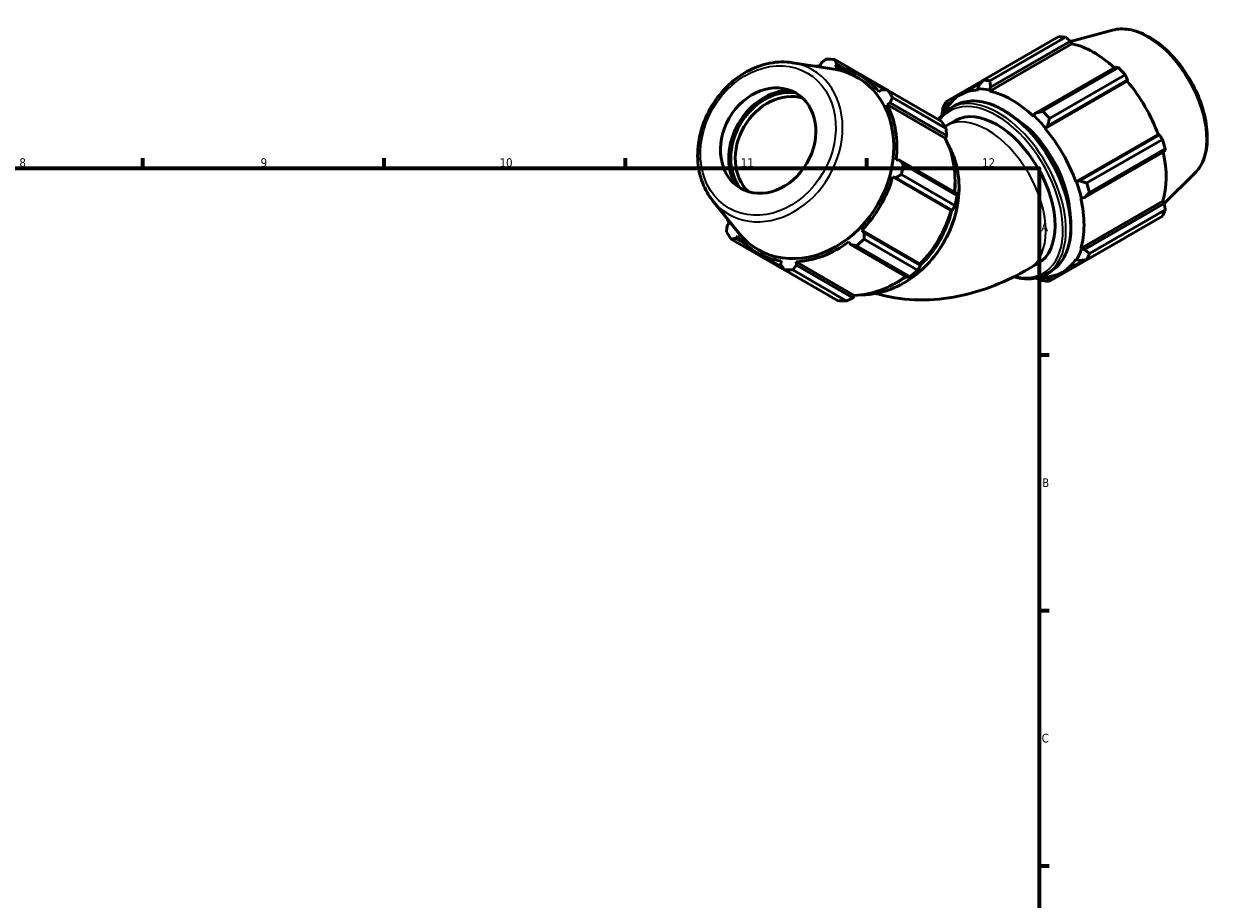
# Model space of a CAD drawing. Header units: millimetres. Extents: x 0 to 914, y 0 to 928.
# Tile 5 of 6: x 526 to 871, y 362 to 616. Entities that reach past the tile are written whole.
import ezdxf

# ---------------------------------------------------------------- set-up
doc = ezdxf.new("R2010")
doc.units = ezdxf.units.MM
for name, color, linetype, lineweight in [('Border (ISO)', 7, 'Continuous', 70), ('Visible (ISO)', 7, 'Continuous', 50), ('Visible Narrow (ISO)', 7, 'Continuous', 35)]:
    doc.layers.add(name, color=color, linetype=linetype, lineweight=lineweight)
doc.styles.add('Note Text (ISO)', font='tahoma.ttf')

# ---------------------------------------------------------------- blocks, each defined once
blk = doc.blocks.new('Borders Default Border')
at = {"layer": 'Border (ISO)'}
for p, q in [((560.67, 574), (560.67, 576.9)), ((630.75, 574), (630.75, 576.9)), ((700.83, 574), (700.83, 576.9)), ((770.92, 574), (770.92, 576.9)), ((821, 519.75), (823.9, 519.75)), ((821, 445.5), (823.9, 445.5)), ((821, 371.25), (823.9, 371.25))]:
    blk.add_line(p, q, dxfattribs=at)
at = {"layer": 'Border (ISO)', "flags": 128}
blk.add_lwpolyline([(20, 20), (20, 574), (821, 574), (821, 20), (20, 20)], dxfattribs=at)
at = {"layer": 'Border (ISO)', "color": 232, "true_color": 0xca0064, "char_height": 2.5, "attachment_point": 7, "style": 'Note Text (ISO)'}
for s, insert in [('8', (524.81, 574.34)), ('9', (594.88, 574.35)), ('10', (664.29, 574.35)), ('11', (734.37, 574.4)), ('12', (804.46, 574.4)), ('A', (821.59, 555.62)), ('B', (821.89, 481.37)), ('C', (821.73, 407.08))]:
    blk.add_mtext(s, dxfattribs=dict(at, insert=insert))

msp = doc.modelspace()

# ---------------------------------------------------------------- linework, layer by layer
at = {"layer": 'Visible (ISO)'}
for p, q in [((804.713, 599.576), (826.711, 612.243)), ((828.686, 612.052), (806.689, 599.384)), ((842.288, 614.131), (830.149, 610.839)), ((806.665, 596.423), (830.535, 610.168)), ((806.913, 597.549), (830.11, 610.907)), ((830.11, 610.907), (830.535, 610.168)), ((749.388, 604.672), (761.488, 602.745)), ((757.664, 604.562), (757.396, 603.734)), ((776.868, 596.735), (761.671, 605.555)), ((761.777, 603.502), (762.187, 604.322)), ((762.187, 604.322), (764.822, 602.793)), ((776.183, 596.763), (768.851, 601.018)), ((843.174, 603.384), (819.977, 590.026)), ((822.012, 590.56), (844.01, 603.228)), ((845.985, 601.144), (823.987, 588.477)), ((804.646, 599.489), (793.878, 593.288)), ((798.141, 595.364), (804.118, 598.806)), ((803.415, 597.888), (803.171, 597.043)), ((806.597, 596.711), (806.913, 597.549)), ((822.709, 585.56), (846.579, 599.306)), ((823.475, 586.336), (846.672, 599.694)), ((846.672, 599.694), (846.579, 599.306)), ((775.251, 596.799), (774.433, 596.214)), ((776.994, 596.73), (792.549, 587.704)), ((793.946, 585.564), (778.391, 594.591)), ((803.171, 597.043), (803.276, 596.751)), ((806.665, 596.423), (806.597, 596.711)), ((776.829, 592.543), (777.724, 593.01)), ((793.708, 582.748), (776.829, 592.543)), ((777.724, 593.01), (794.127, 583.491)), ((794.126, 591.794), (794.177, 592.528)), ((794.327, 591.558), (794.126, 591.794)), ((794.177, 592.528), (795.715, 593.413)), ((795.215, 591.463), (796.479, 592.191)), ((793.973, 586.317), (796.679, 587.875)), ((819.389, 589.345), (819.321, 589.135)), ((819.977, 590.026), (819.389, 589.345)), ((794.127, 583.491), (793.954, 582.934)), ((822.709, 585.56), (822.814, 585.732)), ((822.814, 585.732), (823.475, 586.336)), ((831.659, 570.06), (855.528, 583.806)), ((855.91, 583.694), (832.713, 570.336)), ((855.528, 583.806), (855.91, 583.694)), ((793.954, 582.934), (793.708, 582.748)), ((834.823, 569.709), (856.82, 582.377)), ((834.162, 565.457), (857.359, 578.815)), ((857.639, 579.622), (835.641, 566.954)), ((780.43, 576.376), (779.45, 576.43)), ((796.833, 566.857), (780.43, 576.376)), ((781.565, 575.08), (797.119, 566.054)), ((778.458, 571.471), (779.406, 571.257)), ((795.336, 561.676), (778.458, 571.471)), ((779.406, 571.257), (795.808, 561.739)), ((796.541, 563.163), (780.986, 572.19)), ((831.859, 570.065), (831.659, 570.06)), ((832.713, 570.336), (831.859, 570.065)), ((866.234, 572.548), (857.339, 563.746)), ((726.147, 564.624), (733.823, 555.075)), ((833.062, 565.333), (833.278, 565.288)), ((833.062, 550.701), (856.932, 564.447)), ((833.278, 565.288), (834.162, 565.457)), ((857.359, 563.711), (834.162, 550.353)), ((856.932, 564.447), (857.359, 563.711)), ((795.6, 561.635), (795.336, 561.676)), ((795.808, 561.739), (795.6, 561.635)), ((856.82, 560.092), (834.823, 547.425)), ((835.641, 549.237), (857.639, 561.905)), ((730.998, 558.013), (730.415, 557.365)), ((770.168, 555.257), (769.509, 555.971)), ((786.387, 546.176), (769.509, 555.971)), ((731.561, 553.403), (747.116, 544.376)), ((732.889, 553.576), (733.395, 554.342)), ((735.611, 551.996), (732.889, 553.576)), ((765.709, 552.628), (766.245, 551.807)), ((770.151, 553.422), (785.705, 544.396)), ((786.57, 545.738), (770.168, 555.257)), ((823.987, 541.136), (845.985, 553.804)), ((746.514, 545.164), (738.976, 549.538)), ((766.245, 551.807), (782.648, 542.288)), ((783.49, 542.448), (767.936, 551.474)), ((833.278, 550.498), (833.062, 550.701)), ((834.162, 550.353), (833.278, 550.498)), ((746.05, 547.054), (745.953, 546.053)), ((750.475, 545.813), (750.432, 546.822)), ((767.31, 537.027), (750.432, 546.822)), ((766.878, 536.294), (750.475, 545.813)), ((786.387, 546.176), (786.555, 545.968)), ((786.555, 545.968), (786.57, 545.738)), ((817.927, 544.721), (820.633, 546.279)), ((827.844, 543.785), (833.961, 547.307)), ((831.659, 547.591), (831.859, 547.355)), ((831.859, 547.355), (832.713, 547.143)), ((762.439, 535.552), (746.885, 544.579)), ((749.439, 544.443), (764.993, 535.417)), ((822.814, 542.106), (822.709, 542.398)), ((823.475, 541.782), (822.814, 542.106)), ((823.001, 543.212), (824.265, 543.939)), ((825.057, 542.692), (823.475, 541.782)), ((767.273, 536.721), (766.878, 536.294)), ((767.31, 537.027), (767.273, 536.721))]:
    msp.add_line(p, q, dxfattribs=at)
for centre, major_axis, ratio, start_param, end_param in [((836.348, 583.024), (-15.969, 27.731), 0.5780931, 5.8451561, 5.9396837), ((836.862, 583.32), (14.851, -25.79), 0.5780931, 2.0696433, 2.6635608), ((754.278, 575.067), (16.062, 27.677), 0.8159693, 0.3481647, 0.4426923), ((753.772, 575.36), (-14.5, -24.986), 0.8159693, 5.9784726, 9.7294906), ((753.914, 575.278), (-14.937, -25.74), 0.8159693, 3.6242876, 3.6803013), ((753.914, 575.278), (14.937, 25.74), 0.8159693, 5.9804821, 6.5913473), ((836.348, 583.024), (15.969, -27.731), 0.5780931, 1.9181653, 2.0126929), ((814.35, 570.356), (-15.969, 27.731), 0.5780931, 5.8451561, 5.9396837), ((836.862, 583.32), (14.851, -25.79), 0.5780931, 1.2672974, 1.8781627), ((746.106, 579.809), (-8.849, -15.248), 0.8159693, 3.5974165, 5.8273615), ((746.106, 579.809), (8.513, 14.669), 0.8159693, 0.3382862, 2.8033064), ((746.586, 579.531), (-8.031, -13.839), 0.8159693, 3.3337669, 6.0910111), ((754.278, 575.067), (16.062, 27.677), 0.8159693, 5.8459518, 5.9404794), ((812.993, 569.574), (-14.851, 25.79), 0.5780931, 5.9796864, 6.5905516), ((812.993, 569.574), (-15.011, 26.067), 0.5780931, 5.8051535, 5.9796864), ((812.993, 569.574), (-14.851, 25.79), 0.5780931, 5.1942882, 5.8051535), ((753.914, 575.278), (14.937, 25.74), 0.8159693, 5.1950839, 5.8059492), ((814.35, 570.356), (-15.969, 27.731), 0.5780931, 0.347369, 0.4418966), ((812.993, 569.574), (-15.011, 26.067), 0.5780931, 0.3073663, 0.4171914), ((808.656, 567.077), (-11.977, 20.798), 0.5780931, 3.1415927, 6.2831853), ((814.35, 570.356), (-15.969, 27.731), 0.5780931, 5.059758, 5.1542856), ((769.832, 566.04), (16.062, 27.677), 0.8159693, 5.8459518, 5.9404794), ((812.993, 569.574), (11.977, -20.798), 0.5780931, 0.8644818, 2.2771109), ((812.993, 569.574), (15.011, -26.067), 0.5780931, 1.8781627, 2.0526956), ((812.993, 569.574), (-14.851, 25.79), 0.5780931, 4.4088901, 5.0197553), ((770.792, 565.483), (-14.937, -25.74), 0.8159693, 2.0704722, 2.6643565), ((836.348, 583.024), (15.969, -27.731), 0.5780931, 1.1327672, 1.2272947), ((836.862, 583.32), (14.851, -25.79), 0.5780931, 0.4818993, 1.0759774), ((754.278, 575.067), (16.062, 27.677), 0.8159693, 5.0605537, 5.1550813), ((753.914, 575.278), (14.937, 25.74), 0.8159693, 4.4096858, 5.020551), ((812.993, 569.574), (15.011, -26.067), 0.5780931, 1.0927645, 1.2672974), ((814.35, 570.356), (-15.969, 27.731), 0.5780931, 4.2743598, 4.3688874), ((769.832, 566.04), (-16.062, -27.677), 0.8159693, 1.918961, 2.0134886), ((812.993, 569.574), (-14.851, 25.79), 0.5780931, 3.6234919, 4.2343571), ((753.914, 575.278), (-14.937, -25.74), 0.8159693, 5.7444766, 5.8059492), ((770.792, 565.483), (-14.937, -25.74), 0.8159693, 1.2680931, 1.8789583), ((836.348, 583.024), (15.969, -27.731), 0.5780931, 0.347369, 0.4418966), ((754.278, 575.067), (-16.062, -27.677), 0.8159693, 5.8459518, 5.9404794), ((753.914, 575.278), (-14.937, -25.74), 0.8159693, 5.9804821, 6.5913473), ((753.914, 575.278), (14.937, 25.74), 0.8159693, 3.6242876, 4.2351528), ((754.278, 575.067), (16.062, 27.677), 0.8159693, 4.2751555, 4.3696831), ((812.993, 569.574), (15.011, -26.067), 0.5780931, 0.3073663, 0.4818993), ((814.35, 570.356), (15.969, -27.731), 0.5780931, 0.347369, 0.4418966), ((812.993, 569.574), (14.851, -25.79), 0.5780931, 5.9796864, 6.5905516), ((754.278, 575.067), (-16.062, -27.677), 0.8159693, 0.3481647, 0.4426923), ((770.792, 565.483), (-14.937, -25.74), 0.8159693, 0.4826949, 1.0768061), ((769.832, 566.04), (-16.062, -27.677), 0.8159693, 1.1335628, 1.2280904), ((812.993, 569.574), (15.011, -26.067), 0.5780931, 5.865994, 5.9796864), ((814.35, 570.356), (15.969, -27.731), 0.5780931, 5.8451561, 5.9396837), ((769.832, 566.04), (-16.062, -27.677), 0.8159693, 0.3481647, 0.4426923)]:
    msp.add_ellipse(centre, major_axis=major_axis, ratio=ratio, start_param=start_param, end_param=end_param, dxfattribs=at)
msp.add_ellipse((742.272, 582.034), major_axis=(-8.031, -13.839), ratio=0.8159693, dxfattribs=at)
for points, knots in [([(842.288, 614.131), (843.79, 614.538), (845.416, 614.588), (848.894, 614.015), (850.757, 613.331), (854.502, 611.275), (856.382, 609.876), (859.927, 606.532), (861.59, 604.588), (864.54, 600.36), (865.828, 598.078), (867.911, 593.39), (868.705, 590.985), (869.715, 586.272), (869.928, 583.965), (869.718, 579.672), (869.294, 577.683), (867.959, 574.649), (867.188, 573.491), (866.234, 572.548)], [5.6508865, 5.6508865, 5.6508865, 5.6508865, 5.9414672, 5.9414672, 6.2600776, 6.2600776, 6.59097, 6.59097, 6.9211718, 6.9211718, 7.2498571, 7.2498571, 7.5786217, 7.5786217, 7.9089938, 7.9089938, 8.2396148, 8.2396148, 8.4901479, 8.4901479, 8.4901479, 8.4901479]), ([(749.388, 604.672), (747.241, 605.014), (744.998, 604.963), (740.503, 604.095), (738.251, 603.262), (733.971, 600.895), (731.946, 599.35), (728.335, 595.709), (726.753, 593.609), (724.196, 589.067), (723.222, 586.626), (721.986, 581.647), (721.723, 579.111), (721.946, 574.207), (722.427, 571.838), (723.978, 567.819), (724.949, 566.114), (726.147, 564.624)], [1.8727796, 1.8727796, 1.8727796, 1.8727796, 2.1860854, 2.1860854, 2.5055879, 2.5055879, 2.8293533, 2.8293533, 3.1548091, 3.1548091, 3.4806198, 3.4806198, 3.8059862, 3.8059862, 4.1294428, 4.1294428, 4.4049469, 4.4049469, 4.4049469, 4.4049469]), ([(791.756, 588.164), (791.833, 588.279), (791.911, 588.393), (792.874, 589.74), (793.963, 590.742), (795.215, 591.463)], [5.21886094, 5.21886094, 5.21886094, 5.21886094, 5.24218114, 5.24218114, 5.49972085, 5.49972085, 5.49972085, 5.49972085]), ([(796.479, 592.191), (797.967, 593.048), (799.683, 593.504), (803.416, 593.587), (805.44, 593.192), (809.61, 591.578), (811.759, 590.34), (815.935, 587.151), (817.961, 585.199), (821.685, 580.786), (823.383, 578.327), (826.284, 573.148), (827.486, 570.429), (829.277, 564.998), (829.865, 562.287), (830.358, 557.139), (830.263, 554.702), (829.381, 550.357), (828.596, 548.445), (826.606, 545.662), (825.517, 544.66), (824.265, 543.939)], [5.4997209, 5.4997209, 5.4997209, 5.4997209, 5.8058678, 5.8058678, 6.1211348, 6.1211348, 6.4442603, 6.4442603, 6.768043, 6.768043, 7.0911746, 7.0911746, 7.4140542, 7.4140542, 7.7372565, 7.7372565, 8.0611025, 8.0611025, 8.3837738, 8.3837738, 8.6413135, 8.6413135, 8.6413135, 8.6413135]), ([(769.433, 537.219), (770.956, 537.22), (772.503, 537.386), (776.626, 538.254), (779.194, 539.248), (784.057, 542.036), (786.351, 543.833), (790.431, 548.047), (792.214, 550.464), (795.088, 555.673), (796.178, 558.465), (797.553, 564.14), (797.837, 567.023), (797.567, 572.587), (797.015, 575.267), (795.667, 578.748), (795.196, 579.743), (794.658, 580.685)], [5.1526615, 5.1526615, 5.1526615, 5.1526615, 5.3437374, 5.3437374, 5.6636993, 5.6636993, 5.985084, 5.985084, 6.3069951, 6.3069951, 6.6290087, 6.6290087, 6.9508725, 6.9508725, 7.2720948, 7.2720948, 7.4082503, 7.4082503, 7.4082503, 7.4082503]), ([(773.573, 537.616), (773.96, 537.503), (774.347, 537.395), (778.549, 536.285), (782.436, 535.792), (790.077, 535.691), (793.833, 536.078), (801.113, 537.535), (804.639, 538.604), (811.455, 541.281), (814.747, 542.889), (817.927, 544.721)], [4.06808646, 4.06808646, 4.06808646, 4.06808646, 4.08407045, 4.08407045, 4.24115008, 4.24115008, 4.39822972, 4.39822972, 4.55530935, 4.55530935, 4.71238898, 4.71238898, 4.71238898, 4.71238898]), ([(823.001, 543.212), (821.513, 542.355), (819.797, 541.898), (816.586, 541.827), (815.145, 542.026), (813.672, 542.441)], [2.3581282, 2.3581282, 2.3581282, 2.3581282, 2.66427512, 2.66427512, 2.8927177, 2.8927177, 2.8927177, 2.8927177])]:
    msp.add_open_spline(points, degree=3, knots=knots, dxfattribs=at)
for points, weights in [([(830.11, 610.907), (829.415, 611.47), (828.686, 612.052)], [1.0013000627, 1.00105849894, 1]), ([(757.664, 604.562), (758.374, 605.116), (759.117, 605.69)], [2.7960622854, 2.7638150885, 2.72970964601]), ([(761.671, 605.555), (761.932, 604.927), (762.187, 604.322)], [2.74138513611, 2.7756364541, 2.80802157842]), ([(844.01, 603.228), (843.586, 603.309), (843.174, 603.384)], [1, 1.00105849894, 1.0013000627]), ([(846.672, 599.694), (846.338, 600.406), (845.985, 601.144)], [1.0013000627, 1.00105849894, 1]), ([(804.713, 599.576), (804.042, 598.71), (803.415, 597.888)], [1.01744657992, 1.01234437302, 1.00644549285]), ([(806.913, 597.549), (806.794, 598.443), (806.689, 599.384)], [1.00644549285, 1.01234437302, 1.01744657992]), ([(775.251, 596.799), (776.103, 596.766), (776.994, 596.73)], [2.80802157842, 2.7756364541, 2.74138513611]), ([(778.391, 594.591), (778.049, 593.785), (777.724, 593.01)], [2.74138513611, 2.7756364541, 2.80802157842]), ([(793.06, 591.475), (792.893, 590.439), (792.748, 589.451)], [1.01744657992, 1.01266599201, 1.00718600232]), ([(794.177, 592.528), (794.022, 592.895), (793.878, 593.288)], [1.00644549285, 1.01234437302, 1.01744657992]), ([(822.012, 590.56), (820.965, 590.283), (819.977, 590.026)], [1.01744657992, 1.01234437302, 1.00644549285]), ([(823.475, 586.336), (823.717, 587.38), (823.987, 588.477)], [1.00644549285, 1.01234437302, 1.01744657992]), ([(793.946, 585.564), (794.044, 584.503), (794.127, 583.491)], [1.02640509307, 1.02148316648, 1.01575497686]), ([(856.82, 582.377), (856.359, 583.051), (855.91, 583.694)], [1, 1.00105849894, 1.0013000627]), ([(857.359, 578.815), (857.499, 579.212), (857.639, 579.622)], [1.0013000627, 1.00105849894, 1]), ([(780.43, 576.376), (780.984, 575.743), (781.565, 575.08)], [2.80802157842, 2.7756364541, 2.74138513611]), ([(780.986, 572.19), (780.178, 571.715), (779.406, 571.257)], [2.74138513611, 2.7756364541, 2.80802157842]), ([(834.823, 569.709), (833.738, 570.024), (832.713, 570.336)], [1.01744657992, 1.01234437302, 1.00644549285]), ([(796.833, 566.857), (796.979, 566.46), (797.119, 566.054)], [1.00936205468, 1.01519081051, 1.02021971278]), ([(834.162, 565.457), (834.878, 566.185), (835.641, 566.954)], [1.00644549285, 1.01234437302, 1.01744657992]), ([(796.541, 563.163), (796.173, 562.433), (795.808, 561.739)], [1.02581645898, 1.02088426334, 1.01514641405]), ([(857.639, 561.905), (857.499, 562.828), (857.359, 563.711)], [1, 1.00105849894, 1.0013000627]), ([(730.164, 555.543), (730.29, 556.474), (730.415, 557.365)], [2.72970964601, 2.7638150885, 2.7960622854]), ([(732.889, 553.576), (732.236, 553.493), (731.561, 553.403)], [2.7960622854, 2.7638150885, 2.72970964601]), ([(770.168, 555.257), (770.157, 554.36), (770.151, 553.422)], [2.80802157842, 2.7756364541, 2.74138513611]), ([(845.985, 553.804), (846.003, 553.838), (846.021, 553.873)], [1, 1.00005336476, 1.00010465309]), ([(767.936, 551.474), (767.071, 551.645), (766.245, 551.807)], [2.74138513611, 2.7756364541, 2.80802157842]), ([(835.641, 549.237), (834.878, 549.801), (834.162, 550.353)], [1.01744657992, 1.01234437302, 1.00644549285]), ([(746.885, 544.579), (746.407, 545.332), (745.953, 546.053)], [2.74138513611, 2.7756364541, 2.80802157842]), ([(750.475, 545.813), (749.966, 545.143), (749.439, 544.443)], [2.80802157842, 2.7756364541, 2.74138513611]), ([(786.57, 545.738), (786.153, 545.077), (785.705, 544.396)], [1.01514641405, 1.02088426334, 1.02581645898]), ([(832.713, 547.143), (833.738, 547.276), (834.823, 547.425)], [1.00644549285, 1.01234437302, 1.01744657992]), ([(747.274, 544.353), (747.195, 544.365), (747.116, 544.376)], [1.02084101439, 1.02120291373, 1.02156071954]), ([(783.49, 542.448), (783.067, 542.363), (782.648, 542.288)], [1.02021971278, 1.01519081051, 1.00936205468]), ([(820.047, 542.093), (821.002, 541.713), (822.012, 541.328)], [1.00685928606, 1.01252375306, 1.01744657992]), ([(823.987, 541.136), (823.717, 541.461), (823.475, 541.782)], [1.01744657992, 1.01234437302, 1.00644549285]), ([(766.878, 536.294), (765.961, 535.861), (764.993, 535.417)], [1.01575497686, 1.02148316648, 1.02640509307])]:
    msp.add_rational_spline(points, weights, degree=2, dxfattribs=at)
msp.add_open_spline([(793.617, 586.115), (793.735, 586.18), (793.853, 586.248), (793.973, 586.317)], degree=3, dxfattribs=at)
at = {"layer": 'Visible Narrow (ISO)'}
for centre, major_axis, ratio, start_param, end_param in [((852.43, 592.285), (-12.111, 21.031), 0.5780931, 3.2927583, 6.1320197), ((742.906, 581.666), (-12.181, -20.991), 0.8159693, 5.9784726, 9.7294906), ((808.656, 567.077), (-13.574, 23.571), 0.5780931, 2.6420916, 6.534692), ((809.108, 567.338), (13.893, -24.126), 0.5780931, 0, 3.1415927), ((810.372, 568.065), (-13.893, 24.126), 0.5780931, 3.1415927, 6.2831853), ((805.95, 565.519), (-11.977, 20.798), 0.5780931, 3.1415927, 6.2831853), ((773.539, 563.889), (-13.974, -24.079), 0.8159693, 0.4560957, 2.6854969), ((772.646, 564.407), (13.974, 24.079), 0.8159693, 5.2501162, 5.4948607), ((772.646, 564.407), (13.974, 24.079), 0.8159693, 4.3713435, 5.0587853), ((772.646, 564.407), (13.974, 24.079), 0.8159693, 3.9299173, 4.1808711)]:
    msp.add_ellipse(centre, major_axis=major_axis, ratio=ratio, start_param=start_param, end_param=end_param, dxfattribs=at)
msp.add_ellipse((742.272, 582.034), major_axis=(11.396, 19.637), ratio=0.8159693, dxfattribs=at)

# ---------------------------------------------------------------- block references
msp.add_blockref('Borders Default Border', (0, 0))

doc.saveas('drawing.dxf')
